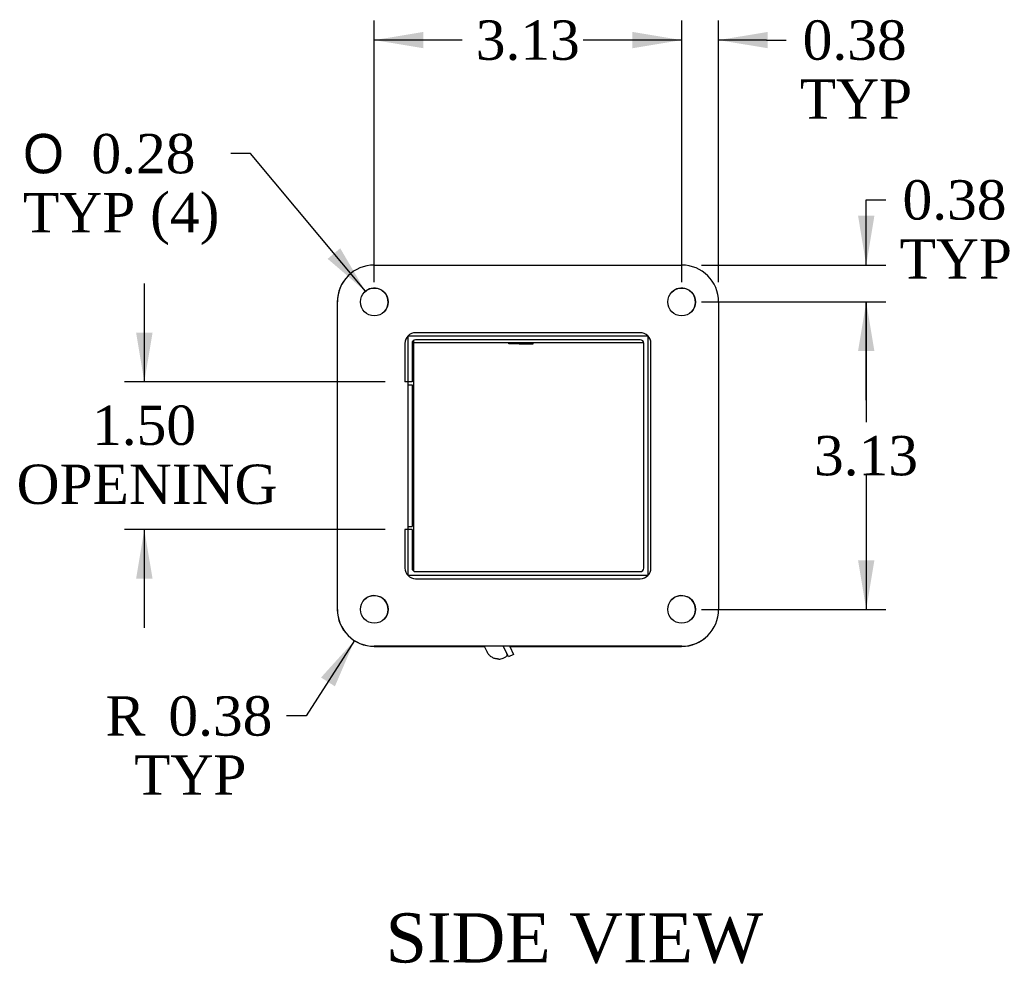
# Model space of a CAD drawing. Header units: inches. Extents: x 2.4 to 76.8, y 4.3 to 51.3.
# Tile 3 of 4: x 38.9 to 48.9, y 21 to 30.6. Entities that reach past the tile are written whole.
import ezdxf
from ezdxf.enums import TextEntityAlignment as Align
from ezdxf.lldxf.tags import DXFTag

# ---------------------------------------------------------------- set-up
doc = ezdxf.new("R2010")
doc.units = ezdxf.units.IN
doc.header["$MEASUREMENT"] = 0
for name, color, linetype in [('COM40176', 7, 'CONTINUOUS'), ('COM49072', 7, 'CONTINUOUS'), ('COM50001', 7, 'CONTINUOUS'), ('COM71024', 7, 'CONTINUOUS'), ('DEFAULT', 7, 'CONTINUOUS'), ('GSK11095', 7, 'CONTINUOUS'), ('QLB30098', 7, 'CONTINUOUS'), ('SCS19419', 7, 'CONTINUOUS')]:
    doc.layers.add(name, color=color, linetype=linetype)
doc.styles.add('SEACAD_SOLID_EDGE_ANSI1_SY', font='txt')
doc.styles.add('SEACAD_TIMES_NEW_ROMAN', font='times.ttf')
tags = doc.linetypes.add('HIDDEN2', pattern=[0.1875, 0.125, -0.0625]).pattern_tags.tags
tags[6:7] = [DXFTag(74, 4), DXFTag(75, 0), DXFTag(340, '0'), DXFTag(46, 0.0), DXFTag(50, 0.0), DXFTag(44, 0.0), DXFTag(45, 0.0)]
tags[4:5] = [DXFTag(74, 4), DXFTag(75, 0), DXFTag(340, '0'), DXFTag(46, 0.0), DXFTag(50, 0.0), DXFTag(44, 0.0), DXFTag(45, 0.0)]

# ---------------------------------------------------------------- blocks, each defined once
blk = doc.blocks.new('GDIMGGROUP9')
at = {"layer": 'DEFAULT', "linetype": 'Continuous'}
for points in [[(47.604, 27.268), (47.521, 27.768), (47.438, 27.268)], [(47.604, 25.143), (47.438, 25.143), (47.521, 24.643)]]:
    blk.add_hatch(color=136, dxfattribs=at).paths.add_polyline_path(points)
at = {"layer": 'DEFAULT', "color": 136, "linetype": 'Continuous'}
for p, q in [((45.845, 27.768), (47.721, 27.768)), ((47.521, 27.768), (47.521, 26.546)), ((47.521, 26.006), (47.521, 24.643)), ((45.845, 24.643), (47.721, 24.643))]:
    blk.add_line(p, q, dxfattribs=at)
at = {"layer": 'DEFAULT', "color": 136, "linetype": 'Continuous', "style": 'SEACAD_TIMES_NEW_ROMAN'}
blk.add_text('3.13', height=0.4, dxfattribs=at).set_placement((46.99, 26.406), align=Align.TOP_LEFT)
blk = doc.blocks.new('GDIMGGROUP10')
at = {"layer": 'DEFAULT', "linetype": 'Continuous'}
for points in [[(47.604, 28.643), (47.438, 28.643), (47.521, 28.143)], [(47.604, 27.268), (47.521, 27.768), (47.438, 27.268)]]:
    blk.add_hatch(color=136, dxfattribs=at).paths.add_polyline_path(points)
at = {"layer": 'DEFAULT', "color": 136, "linetype": 'Continuous'}
for p, q in [((47.521, 28.805), (47.721, 28.805)), ((47.521, 28.143), (47.521, 28.805)), ((45.845, 28.143), (47.721, 28.143)), ((45.845, 27.768), (47.721, 27.768)), ((47.521, 26.768), (47.521, 27.768))]:
    blk.add_line(p, q, dxfattribs=at)
at = {"layer": 'DEFAULT', "color": 136, "linetype": 'Continuous', "style": 'SEACAD_TIMES_NEW_ROMAN'}
for s, p in [('0.38', (47.89, 29.005)), ('TYP', (47.861, 28.405))]:
    blk.add_text(s, height=0.4, dxfattribs=at).set_placement(p, align=Align.TOP_LEFT)
blk = doc.blocks.new('GDIMGGROUP11')
at = {"layer": 'DEFAULT', "linetype": 'Continuous'}
for points in [[(45.145, 30.512), (45.145, 30.346), (45.645, 30.429)], [(46.52, 30.512), (46.02, 30.429), (46.52, 30.346)]]:
    blk.add_hatch(color=136, dxfattribs=at).paths.add_polyline_path(points)
at = {"layer": 'DEFAULT', "color": 136, "linetype": 'Continuous'}
for p, q in [((45.645, 27.968), (45.645, 30.629)), ((46.02, 27.968), (46.02, 30.629)), ((45.645, 30.429), (44.645, 30.429)), ((46.506, 30.429), (46.02, 30.429)), ((46.506, 30.429), (46.706, 30.429))]:
    blk.add_line(p, q, dxfattribs=at)
at = {"layer": 'DEFAULT', "color": 136, "linetype": 'Continuous', "style": 'SEACAD_TIMES_NEW_ROMAN'}
for s, p in [('0.38', (46.875, 30.629)), ('TYP', (46.846, 30.029))]:
    blk.add_text(s, height=0.4, dxfattribs=at).set_placement(p, align=Align.TOP_LEFT)
blk = doc.blocks.new('GDIMGGROUP12')
at = {"layer": 'DEFAULT', "linetype": 'Continuous'}
for points in [[(43.02, 30.512), (42.52, 30.429), (43.02, 30.346)], [(45.145, 30.512), (45.145, 30.346), (45.645, 30.429)]]:
    blk.add_hatch(color=136, dxfattribs=at).paths.add_polyline_path(points)
at = {"layer": 'DEFAULT', "color": 136, "linetype": 'Continuous'}
for p, q in [((42.52, 27.968), (42.52, 30.629)), ((45.645, 27.968), (45.645, 30.629)), ((43.412, 30.429), (42.52, 30.429)), ((45.645, 30.429), (44.754, 30.429))]:
    blk.add_line(p, q, dxfattribs=at)
at = {"layer": 'DEFAULT', "color": 136, "linetype": 'Continuous', "style": 'SEACAD_TIMES_NEW_ROMAN'}
blk.add_text('3.13', height=0.4, dxfattribs=at).set_placement((43.552, 30.629), align=Align.TOP_LEFT)
blk = doc.blocks.new('GDIMGGROUP13')
at = {"layer": 'DEFAULT', "linetype": 'Continuous'}
blk.add_hatch(color=136, dxfattribs=at).paths.add_polyline_path([(42.046, 28.206), (42.43, 27.876), (42.174, 28.313)])
at = {"layer": 'DEFAULT', "color": 136, "linetype": 'Continuous'}
for p, q in [((41.261, 29.275), (41.061, 29.275)), ((42.43, 27.876), (41.261, 29.275))]:
    blk.add_line(p, q, dxfattribs=at)
for s, style, p in [('O', 'SEACAD_SOLID_EDGE_ANSI1_SY', (38.949, 29.475)), ('0.28', 'SEACAD_TIMES_NEW_ROMAN', (39.645, 29.475)), ('TYP (4)', 'SEACAD_TIMES_NEW_ROMAN', (38.949, 28.875))]:
    blk.add_text(s, height=0.4, dxfattribs=dict(at, style=style)).set_placement(p, align=Align.TOP_LEFT)
blk = doc.blocks.new('GDIMGGROUP14')
at = {"layer": 'DEFAULT', "linetype": 'Continuous'}
blk.add_hatch(color=136, dxfattribs=at).paths.add_polyline_path([(42.12, 23.861), (42.319, 24.327), (41.979, 23.951)])
at = {"layer": 'DEFAULT', "color": 136, "linetype": 'Continuous'}
for p, q in [((42.319, 24.327), (41.828, 23.56)), ((41.828, 23.56), (41.628, 23.56))]:
    blk.add_line(p, q, dxfattribs=at)
at = {"layer": 'DEFAULT', "color": 136, "linetype": 'Continuous', "style": 'SEACAD_TIMES_NEW_ROMAN'}
for s, p in [('R', (39.789, 23.76)), ('0.38', (40.427, 23.76)), ('TYP', (40.079, 23.16))]:
    blk.add_text(s, height=0.4, dxfattribs=at).set_placement(p, align=Align.TOP_LEFT)
blk = doc.blocks.new('GDIMGGROUP15')
at = {"layer": 'DEFAULT', "linetype": 'Continuous'}
for points in [[(40.099, 27.455), (40.182, 26.955), (40.266, 27.455)], [(40.099, 24.955), (40.266, 24.955), (40.182, 25.455)]]:
    blk.add_hatch(color=136, dxfattribs=at).paths.add_polyline_path(points)
at = {"layer": 'DEFAULT', "color": 136, "linetype": 'Continuous'}
for p, q in [((40.182, 27.955), (40.182, 26.955)), ((42.632, 26.955), (39.982, 26.955)), ((42.632, 25.455), (39.982, 25.455)), ((40.182, 25.455), (40.182, 24.455))]:
    blk.add_line(p, q, dxfattribs=at)
at = {"layer": 'DEFAULT', "color": 136, "linetype": 'Continuous', "style": 'SEACAD_TIMES_NEW_ROMAN'}
for s, p in [('1.50', (39.651, 26.715)), ('OPENING', (38.884, 26.115))]:
    blk.add_text(s, height=0.4, dxfattribs=at).set_placement(p, align=Align.TOP_LEFT)

msp = doc.modelspace()

# ---------------------------------------------------------------- linework, layer by layer
at = {"layer": 'COM40176', "color": 7, "linetype": 'Continuous'}
for p, q in [((43.883, 24.162), (43.834, 24.267)), ((43.897, 24.267), (43.935, 24.186)), ((43.935, 24.186), (43.883, 24.162))]:
    msp.add_line(p, q, dxfattribs=at)
at = {"layer": 'COM49072', "color": 7, "linetype": 'HIDDEN2'}
for p, q in [((45.224, 27.455), (42.94, 27.455)), ((42.832, 27.347), (42.832, 26.955)), ((45.332, 25.063), (45.332, 27.347)), ((42.864, 26.955), (42.832, 26.955)), ((42.832, 25.455), (42.832, 25.063)), ((42.864, 25.455), (42.832, 25.455)), ((42.94, 24.955), (45.224, 24.955))]:
    msp.add_line(p, q, dxfattribs=at)
at = {"layer": 'COM49072', "color": 7, "linetype": 'Continuous'}
for p, q in [((42.904, 27.347), (42.904, 26.955)), ((45.224, 27.383), (42.94, 27.383)), ((45.26, 25.063), (45.26, 27.347)), ((42.904, 26.955), (42.864, 26.955)), ((42.904, 25.455), (42.864, 25.455)), ((42.904, 25.455), (42.904, 25.063)), ((42.94, 25.027), (45.224, 25.027))]:
    msp.add_line(p, q, dxfattribs=at)
at = {"layer": 'COM49072', "color": 7, "linetype": 'HIDDEN2'}
for centre, start, end in [((42.94, 27.347), 90, 180), ((45.224, 27.347), 45.4765, 90), ((45.224, 27.347), 0, 44.5235), ((42.94, 25.063), 180, 270), ((45.224, 25.063), 270, 0)]:
    msp.add_arc(centre, 0.108, start, end, dxfattribs=at)
at = {"layer": 'COM49072', "color": 7, "linetype": 'Continuous'}
for centre, radius, start, end in [((42.94, 27.347), 0.036, 90, 180), ((45.224, 27.347), 0.036, 0, 90), ((45.224, 27.347), 0.108, 44.5235, 45.4765), ((42.94, 25.063), 0.036, 180, 270), ((45.224, 25.063), 0.036, 270, 0)]:
    msp.add_arc(centre, radius, start, end, dxfattribs=at)
at = {"layer": 'COM50001', "color": 7, "linetype": 'Continuous'}
for p, q in [((42.864, 26.924), (42.904, 26.924)), ((42.904, 26.924), (42.904, 25.487)), ((42.864, 25.487), (42.904, 25.487))]:
    msp.add_line(p, q, dxfattribs=at)
at = {"layer": 'COM71024', "color": 7, "linetype": 'Continuous'}
for p, q in [((42.52, 28.143), (45.645, 28.143)), ((42.144, 27.767), (42.144, 24.642)), ((42.145, 24.643), (42.145, 27.768)), ((46.02, 27.768), (46.02, 24.643)), ((42.864, 24.987), (42.864, 27.424)), ((42.864, 27.424), (45.301, 27.424)), ((45.301, 27.424), (45.301, 24.987)), ((45.301, 24.987), (42.864, 24.987)), ((42.519, 24.267), (43.641, 24.267)), ((45.645, 24.268), (42.52, 24.268)), ((43.897, 24.267), (45.644, 24.267))]:
    msp.add_line(p, q, dxfattribs=at)
for centre in [(42.52, 27.768), (45.645, 27.768), (42.52, 24.643), (45.645, 24.643)]:
    msp.add_circle(centre, 0.141, dxfattribs=at)
for centre, radius, start, end in [((42.52, 27.768), 0.375, 90, 180), ((45.645, 27.768), 0.375, 0, 90), ((42.519, 27.767), 0.375, 134.892, 180), ((42.519, 27.767), 0.141, 0, 134.7116), ((45.644, 27.767), 0.141, 0, 134.7116), ((42.519, 27.767), 0.141, 315.2884, 0), ((45.644, 27.767), 0.141, 315.2884, 0), ((42.519, 24.642), 0.141, 0, 134.7116), ((45.644, 24.642), 0.141, 0, 134.7116), ((42.519, 24.642), 0.375, 180, 270), ((42.52, 24.643), 0.375, 180, 270), ((42.519, 24.642), 0.141, 315.2884, 0), ((45.645, 24.643), 0.375, 270, 0), ((45.644, 24.642), 0.141, 315.2884, 0), ((45.644, 24.642), 0.375, 270, 315.108)]:
    msp.add_arc(centre, radius, start, end, dxfattribs=at)
at = {"layer": 'GSK11095', "color": 7, "linetype": 'Continuous'}
for p, q in [((42.92, 27.377), (42.92, 26.821)), ((42.92, 26.821), (42.904, 26.821)), ((42.904, 26.82), (42.92, 26.82)), ((42.92, 26.82), (42.92, 25.59)), ((42.904, 25.59), (42.92, 25.59)), ((42.904, 25.59), (42.92, 25.59)), ((42.92, 25.59), (42.92, 25.034))]:
    msp.add_line(p, q, dxfattribs=at)
at = {"layer": 'QLB30098', "color": 7, "linetype": 'Continuous'}
for p, q in [((43.279, 27.353), (42.92, 27.353)), ((45.029, 27.353), (43.279, 27.353)), ((43.885, 27.353), (43.885, 27.342)), ((43.888, 27.353), (43.888, 27.342)), ((43.993, 27.343), (43.888, 27.343)), ((43.993, 27.343), (43.993, 27.353)), ((43.993, 27.343), (43.994, 27.343)), ((43.994, 27.343), (43.994, 27.353)), ((43.994, 27.343), (44.121, 27.343)), ((44.121, 27.342), (44.121, 27.353)), ((44.122, 27.343), (44.135, 27.343)), ((44.135, 27.343), (44.135, 27.353)), ((45.26, 27.353), (45.029, 27.353))]:
    msp.add_line(p, q, dxfattribs=at)
at = {"layer": 'SCS19419', "color": 7, "linetype": 'Continuous'}
for p, q in [((43.667, 24.211), (43.641, 24.267)), ((43.667, 24.211), (43.668, 24.21)), ((43.785, 24.137), (43.784, 24.138)), ((43.829, 24.148), (43.857, 24.16))]:
    msp.add_line(p, q, dxfattribs=at)
for centre, radius, start, end in [((43.779, 24.257), 0.12, 272.9757, 295), ((43.846, 24.183), 0.025, 295, 25)]:
    msp.add_arc(centre, radius, start, end, dxfattribs=at)
for points, knots in [([(43.773, 24.139), (43.767, 24.14), (43.761, 24.14), (43.75, 24.142), (43.745, 24.144), (43.729, 24.149), (43.719, 24.154), (43.705, 24.164), (43.701, 24.167), (43.693, 24.174), (43.689, 24.179), (43.678, 24.191), (43.672, 24.201), (43.667, 24.211)], [0, 0, 0, 0, 0.125, 0.125, 0.25, 0.25, 0.5, 0.5, 0.625, 0.625, 0.75, 0.75, 1, 1, 1, 1]), ([(43.773, 24.139), (43.775, 24.139), (43.778, 24.139), (43.783, 24.139), (43.784, 24.138), (43.784, 24.138)], [0, 0, 0, 0, 0.5, 0.5, 1, 1, 1, 1])]:
    msp.add_open_spline(points, degree=3, knots=knots, dxfattribs=at)

# ---------------------------------------------------------------- block references
at = {"layer": 'DEFAULT'}
for name in ['GDIMGGROUP12', 'GDIMGGROUP11', 'GDIMGGROUP13', 'GDIMGGROUP10', 'GDIMGGROUP15', 'GDIMGGROUP9', 'GDIMGGROUP14']:
    msp.add_blockref(name, (0, 0), dxfattribs=at)

# ---------------------------------------------------------------- texts
at = {"layer": 'DEFAULT', "color": 136, "linetype": 'Continuous', "style": 'SEACAD_TIMES_NEW_ROMAN'}
msp.add_text('SIDE VIEW', height=0.5, dxfattribs=at).set_placement((42.635, 21.555), align=Align.TOP_LEFT)

doc.saveas('drawing.dxf')
